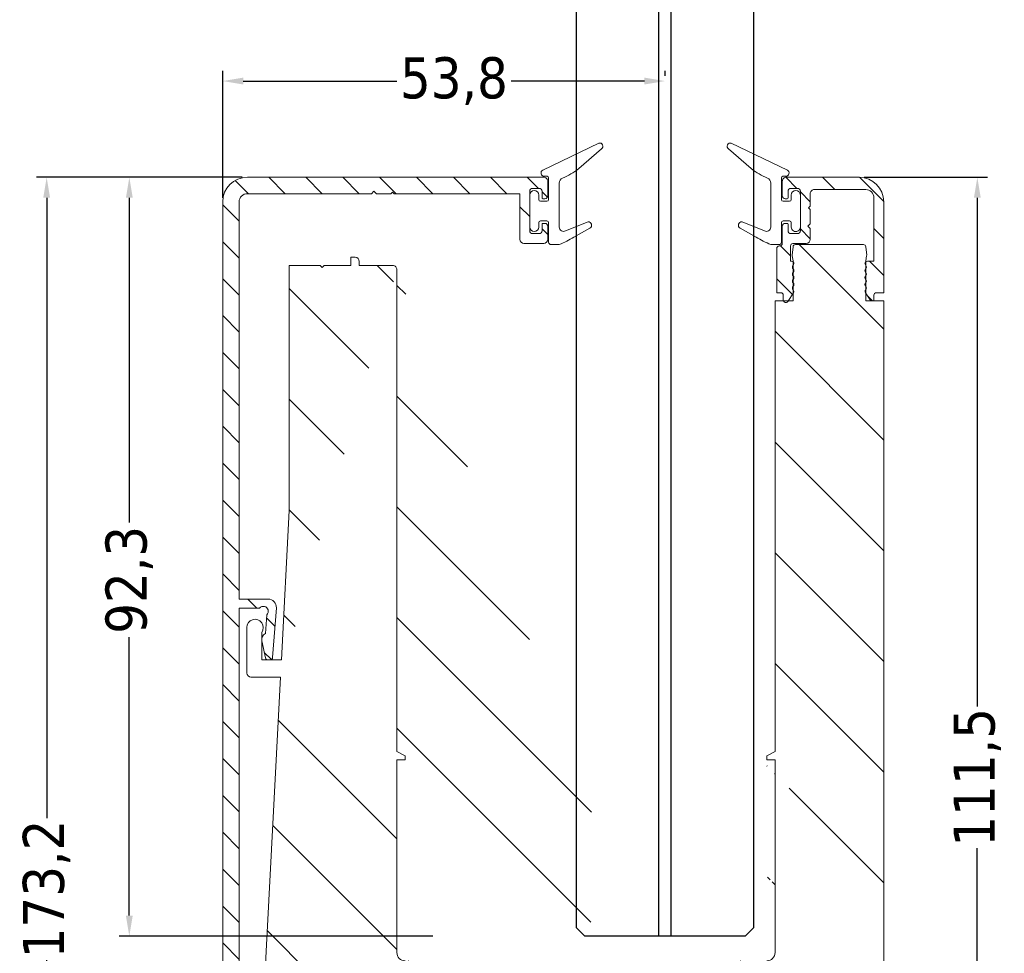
# Model space of a CAD drawing. Header units: millimetres. Extents: x -1769 to 4940, y 2360 to 9272.
import ezdxf

# ---------------------------------------------------------------- set-up
doc = ezdxf.new("R2010")
doc.units = ezdxf.units.MM
for name, color, linetype, lineweight in [('CARTER ESTERNO NINFA 166b PICCOLO', 8, 'Continuous', 13), ('CARTER INTERNO NINFA 166b', 8, 'Continuous', 9), ('GUARNIZIONI', 7, 'Continuous', 9), ('PROFILO NINFA 166', 8, 'Continuous', 9), ('QUOTE', 5, 'Continuous', 9)]:
    doc.layers.add(name, color=color, linetype=linetype, lineweight=lineweight)
doc.layers.add('VETRO', color=140, linetype='Continuous')
doc.styles.get("Standard").update_dxf_attribs({"font": 'TAHOMA.TTF'})
doc.dimstyles.new('Annotativa millimetri', dxfattribs={"dimscale": 0, "dimtxt": 5, "dimasz": 2.5, "dimexe": 1.25, "dimexo": 0.625, "dimtad": 1, "dimtoh": 1, "dimdec": 1, "dimtxsty": 'Standard', "dimcen": 2.5, "dimclrd": 5, "dimclre": 5, "dimclrt": 7, "dimadec": 0, "dimazin": 0, "dimtfac": 1, "dimtdec": 1, "dimtmove": 0, "dimatfit": 3, "dimfxl": 0, "dimarcsym": 0})

# ---------------------------------------------------------------- blocks, each defined once
blk = doc.blocks.new('*D478')
at = {"layer": 'Defpoints', "color": 0}
for p in [(-1638.99930574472, 9052.016060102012), (-1663.411737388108, 8878.806778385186), (-1640.99917564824, 8878.806778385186)]:
    blk.add_point(p, dxfattribs=at)
at = {"layer": 'QUOTE', "color": 5, "lineweight": -2}
for p, q in [((-1639.62430574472, 9052.016060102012), (-1664.661737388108, 9052.016060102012)), ((-1663.411737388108, 9049.516060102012), (-1663.411737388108, 8974.053919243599)), ((-1663.411737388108, 8881.306778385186), (-1663.411737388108, 8956.7689192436)), ((-1641.62417564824, 8878.806778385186), (-1664.661737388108, 8878.806778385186))]:
    blk.add_line(p, q, dxfattribs=at)
at = {"layer": 'QUOTE', "color": 5}
for points in [[(-1662.995070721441, 9049.516060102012), (-1663.828404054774, 9049.516060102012), (-1663.411737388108, 9052.016060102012)], [(-1663.828404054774, 8881.306778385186), (-1662.995070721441, 8881.306778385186), (-1663.411737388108, 8878.806778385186)]]:
    blk.add_solid(points, dxfattribs=at)
at = {"layer": 'QUOTE', "color": 7, "insert": (-1663.411737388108, 8965.411419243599), "char_height": 5, "attachment_point": 5, "rotation": 90}
blk.add_mtext('173,2', dxfattribs=at)
blk = doc.blocks.new('*D479')
at = {"layer": 'Defpoints', "color": 0}
for p in [(-1638.99930574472, 9052.016060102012), (-1653.357282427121, 8959.67741375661), (-1615.813020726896, 8959.67741375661)]:
    blk.add_point(p, dxfattribs=at)
at = {"layer": 'QUOTE', "color": 5, "lineweight": -2}
for p, q in [((-1639.62430574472, 9052.016060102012), (-1654.607282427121, 9052.016060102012)), ((-1653.357282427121, 9049.516060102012), (-1653.357282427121, 9010.017274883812)), ((-1653.357282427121, 8962.17741375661), (-1653.357282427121, 8996.037274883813)), ((-1616.438020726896, 8959.67741375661), (-1654.607282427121, 8959.67741375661))]:
    blk.add_line(p, q, dxfattribs=at)
at = {"layer": 'QUOTE', "color": 5}
for points in [[(-1652.940615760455, 9049.516060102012), (-1653.773949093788, 9049.516060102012), (-1653.357282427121, 9052.016060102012)], [(-1653.773949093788, 8962.17741375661), (-1652.940615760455, 8962.17741375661), (-1653.357282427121, 8959.67741375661)]]:
    blk.add_solid(points, dxfattribs=at)
at = {"layer": 'QUOTE', "color": 7, "insert": (-1653.357282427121, 9003.027274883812), "char_height": 5, "attachment_point": 5, "rotation": 90}
blk.add_mtext('92,3', dxfattribs=at)
blk = doc.blocks.new('*D480')
at = {"layer": 'Defpoints', "color": 0}
for p in [(-1564.586223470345, 9052.016066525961), (-1568.586012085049, 8940.490141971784), (-1550.210085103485, 8940.490141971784)]:
    blk.add_point(p, dxfattribs=at)
at = {"layer": 'QUOTE', "color": 5, "lineweight": -2}
for p, q in [((-1563.961223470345, 9052.016066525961), (-1548.960085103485, 9052.016066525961)), ((-1550.210085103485, 9049.516066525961), (-1550.210085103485, 8987.619366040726)), ((-1550.210085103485, 8942.990141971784), (-1550.210085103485, 8970.389366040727)), ((-1567.961012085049, 8940.490141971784), (-1548.960085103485, 8940.490141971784))]:
    blk.add_line(p, q, dxfattribs=at)
at = {"layer": 'QUOTE', "color": 5}
for points in [[(-1549.793418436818, 9049.516066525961), (-1550.626751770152, 9049.516066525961), (-1550.210085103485, 9052.016066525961)], [(-1550.626751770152, 8942.990141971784), (-1549.793418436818, 8942.990141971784), (-1550.210085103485, 8940.490141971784)]]:
    blk.add_solid(points, dxfattribs=at)
at = {"layer": 'QUOTE', "color": 7, "insert": (-1550.210085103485, 8979.004366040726), "char_height": 5, "attachment_point": 5, "rotation": 90}
blk.add_mtext('111,5', dxfattribs=at)
blk = doc.blocks.new('*D481')
at = {"layer": 'Defpoints', "color": 0}
for p in [(-1588.200112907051, 9063.721358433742), (-1588.200112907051, 9063.721358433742), (-1641.999297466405, 9048.869267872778)]:
    blk.add_point(p, dxfattribs=at)
at = {"layer": 'QUOTE', "color": 5, "lineweight": -2}
for p, q in [((-1641.999297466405, 9049.494267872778), (-1641.999297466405, 9064.971358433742)), ((-1588.200112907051, 9064.346358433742), (-1588.200112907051, 9064.971358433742)), ((-1639.499297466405, 9063.721358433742), (-1620.839481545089, 9063.721358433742)), ((-1590.700112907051, 9063.721358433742), (-1606.909481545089, 9063.721358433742))]:
    blk.add_line(p, q, dxfattribs=at)
at = {"layer": 'QUOTE', "color": 5}
for points in [[(-1639.499297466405, 9064.138025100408), (-1639.499297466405, 9063.304691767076), (-1641.999297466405, 9063.721358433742)], [(-1590.700112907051, 9063.304691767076), (-1590.700112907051, 9064.138025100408), (-1588.200112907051, 9063.721358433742)]]:
    blk.add_solid(points, dxfattribs=at)
at = {"layer": 'QUOTE', "color": 7, "insert": (-1613.874481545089, 9063.721358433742), "char_height": 5, "attachment_point": 5}
blk.add_mtext('53,8', dxfattribs=at)

msp = doc.modelspace()

# ---------------------------------------------------------------- hatches: boundary and pattern name
at = {"layer": 'CARTER ESTERNO NINFA 166b PICCOLO'}
h = msp.add_hatch(dxfattribs=at)
h.set_pattern_fill('ANSI31', color=256, angle=180, style=0)
h.set_pattern_definition([(135, (-2391.406047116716, 9672.331517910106), (2.245064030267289, 2.245064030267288), [])])
edge = h.paths.add_edge_path()
edge.add_line((-1570.737069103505, 9048.310578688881), (-1570.537069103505, 9048.11057868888))
edge.add_line((-1570.537069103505, 9048.11057868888), (-1570.537069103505, 9046.36057868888))
edge.add_line((-1570.537069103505, 9046.36057868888), (-1570.837069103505, 9046.060578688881))
edge.add_line((-1570.837069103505, 9046.060578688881), (-1570.537069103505, 9045.760578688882))
edge.add_line((-1570.537069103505, 9045.76057868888), (-1570.537069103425, 9044.455090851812))
edge.add_arc((-1571.037069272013, 9044.455091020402), 0.5000001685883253, 270.00001931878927, 359.9999806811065, ccw=False)
edge.add_line((-1571.037069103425, 9043.955090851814), (-1572.637082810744, 9043.955090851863))
edge.add_arc((-1572.637082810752, 9043.655090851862), 0.3000000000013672, 89.99999999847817, 179.9999641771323)
edge.add_line((-1572.937082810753, 9043.655091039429), (-1572.937083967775, 9041.804513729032))
edge.add_line((-1572.937083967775, 9041.804513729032), (-1572.82340914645, 9041.804513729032))
edge.add_arc((-1572.823409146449, 9041.50451372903), 0.3000000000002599, -6.799041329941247e-10, 90.00000000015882, ccw=False)
edge.add_line((-1572.523409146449, 9041.504513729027), (-1572.611277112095, 9041.292381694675))
edge.add_arc((-1572.399145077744, 9041.080249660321), 0.299999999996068, 134.9999999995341, 225.0000000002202)
edge.add_arc((-1572.823409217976, 9040.655985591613), 0.3000000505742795, -44.9999903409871, 44.99999034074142, ccw=False)
edge.add_arc((-1572.399145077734, 9040.231721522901), 0.30000000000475, 135.0000000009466, 224.999999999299)
edge.add_arc((-1572.823409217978, 9039.807457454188), 0.3000000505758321, -44.99999034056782, 44.99999034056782, ccw=False)
edge.add_arc((-1572.39914507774, 9039.383193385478), 0.2999999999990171, 135.0000000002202, 224.9999999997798)
edge.add_arc((-1572.823409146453, 9038.958929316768), 0.3000000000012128, -44.99999999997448, 44.99999999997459, ccw=False)
edge.add_arc((-1572.399145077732, 9038.534665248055), 0.3000000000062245, 135.0000000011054, 224.9999999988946)
edge.add_arc((-1572.823409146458, 9038.110401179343), 0.3000000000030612, -33.2359422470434, 44.99999999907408, ccw=False)
edge.add_line((-1572.572482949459, 9037.9459747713), (-1573.260350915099, 9036.896240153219))
edge.add_arc((-1573.51127711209, 9037.060666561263), 0.2999999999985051, 180.0000000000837, 326.76405775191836, ccw=False)
edge.add_line((-1573.811277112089, 9037.060666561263), (-1573.811277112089, 9037.661815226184))
edge.add_arc((-1574.111277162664, 9037.661815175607), 0.3000000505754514, 9.659304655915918e-06, 89.99630967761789)
edge.add_line((-1574.111257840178, 9037.96181522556), (-1574.611277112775, 9037.961864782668))
edge.add_line((-1574.611277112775, 9037.961864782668), (-1574.611277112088, 9043.355090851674))
edge.add_arc((-1574.31127711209, 9043.355090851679), 0.2999999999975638, 89.99999999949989, 180.0000000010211, ccw=False)
edge.add_line((-1574.311277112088, 9043.655090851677), (-1574.237082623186, 9043.655090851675))
edge.add_arc((-1574.237082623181, 9043.95509085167), 0.2999999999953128, 269.9999999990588, 359.9999641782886)
edge.add_line((-1573.937082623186, 9043.955090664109), (-1573.937081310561, 9046.0545498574))
edge.add_arc((-1573.587082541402, 9046.054549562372), 0.3499987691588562, 90.00004829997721, 179.9999517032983, ccw=False)
edge.add_line((-1573.587082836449, 9046.404548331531), (-1573.337084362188, 9046.404548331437))
edge.add_arc((-1573.337084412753, 9046.304548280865), 0.1000000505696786, 2.8975103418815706e-05, 89.9999710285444, ccw=False)
edge.add_line((-1573.237084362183, 9046.304548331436), (-1573.237084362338, 9045.505090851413))
edge.add_arc((-1572.887084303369, 9045.505090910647), 0.3500000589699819, 180.0000096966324, 269.9999903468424)
edge.add_line((-1572.887084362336, 9045.155090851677), (-1572.087069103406, 9045.155090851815))
edge.add_arc((-1572.087069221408, 9045.5050909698), 0.3500001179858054, 270.0000193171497, 359.9999806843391)
edge.add_line((-1571.737069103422, 9045.505090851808), (-1571.737069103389, 9050.305090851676))
edge.add_arc((-1572.08706928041, 9050.305090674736), 0.3500001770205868, 2.896548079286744e-05, 89.99997102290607)
edge.add_line((-1572.087069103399, 9050.655090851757), (-1572.887084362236, 9050.655090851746))
edge.add_arc((-1572.887084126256, 9050.305090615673), 0.3500002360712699, 90.00003863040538, 179.9999613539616)
edge.add_line((-1573.237084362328, 9050.305090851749), (-1573.237084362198, 9049.505633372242))
edge.add_arc((-1573.33708449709, 9049.505633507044), 0.1000001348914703, 270.0000772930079, 359.9999227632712, ccw=False)
edge.add_line((-1573.337084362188, 9049.405633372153), (-1573.587082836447, 9049.405633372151))
edge.add_arc((-1573.587082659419, 9049.755632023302), 0.3499986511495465, 180.0000289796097, 269.9999710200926, ccw=False)
edge.add_line((-1573.937081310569, 9049.755631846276), (-1573.937082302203, 9051.5160662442))
edge.add_arc((-1573.437082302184, 9051.516066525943), 0.5000000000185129, 90.00000000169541, 180.0000322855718, ccw=False)
edge.add_line((-1573.437082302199, 9052.016066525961), (-1564.586223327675, 9052.016066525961))
edge.add_arc((-1564.586223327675, 9049.016066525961), 3.000000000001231, 6.0822458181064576e-12, 89.99999999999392, ccw=False)
edge.add_line((-1561.586223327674, 9049.016066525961), (-1561.586223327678, 9037.96187304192))
edge.add_line((-1561.586223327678, 9037.96187304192), (-1562.486223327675, 9037.961815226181))
edge.add_arc((-1562.486223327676, 9037.661815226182), 0.3000000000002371, 89.99999999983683, 179.9999999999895)
edge.add_line((-1562.786223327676, 9037.661815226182), (-1562.786223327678, 9036.961873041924))
edge.add_line((-1562.786223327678, 9036.961873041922), (-1563.180157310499, 9036.961873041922))
edge.add_line((-1563.180157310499, 9036.961873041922), (-1563.825017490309, 9037.945974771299))
edge.add_arc((-1563.574091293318, 9038.110401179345), 0.2999999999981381, 134.999999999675, 213.2359422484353, ccw=False)
edge.add_arc((-1563.998355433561, 9038.534665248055), 0.3000000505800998, 315.0000096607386, 404.999990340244)
edge.add_arc((-1563.574091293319, 9038.958929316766), 0.2999999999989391, 134.9999999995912, 224.9999999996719, ccw=False)
edge.add_arc((-1563.99835536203, 9039.383193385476), 0.2999999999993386, 315.0000000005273, 404.999999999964)
edge.add_arc((-1563.574091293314, 9039.807457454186), 0.3000000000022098, 134.9999999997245, 224.9999999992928, ccw=False)
edge.add_arc((-1563.998355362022, 9040.231721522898), 0.2999999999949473, 314.9999999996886, 405.0000000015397)
edge.add_arc((-1563.57409129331, 9040.655985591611), 0.3000000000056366, 135.0000000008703, 224.9999999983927, ccw=False)
edge.add_arc((-1563.99835536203, 9041.080249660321), 0.2999999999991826, 315.0000000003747, 405.000000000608)
edge.add_line((-1563.786223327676, 9041.292381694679), (-1563.874091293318, 9041.50451372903))
edge.add_arc((-1563.574091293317, 9041.50451372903), 0.3000000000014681, 90.00000000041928, 179.9999999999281, ccw=False)
edge.add_line((-1563.574091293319, 9041.804513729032), (-1562.786223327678, 9041.804513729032))
edge.add_line((-1562.786223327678, 9041.804513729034), (-1562.786223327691, 9049.516066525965))
edge.add_arc((-1563.786223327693, 9049.516066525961), 1.000000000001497, 8.579228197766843e-11, 90.00000000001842)
edge.add_line((-1563.786223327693, 9050.516066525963), (-1570.037069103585, 9050.516066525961))
edge.add_arc((-1570.037069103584, 9050.01606652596), 0.5000000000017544, 90.00000000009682, 180.0000000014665)
edge.add_line((-1570.537069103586, 9050.016066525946), (-1570.537069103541, 9048.510578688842))
edge.add_line((-1570.537069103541, 9048.510578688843), (-1570.737069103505, 9048.310578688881))
at = {"layer": 'CARTER INTERNO NINFA 166b'}
h = msp.add_hatch(dxfattribs=at)
h.set_pattern_fill('ANSI31', color=256, angle=180, style=0)
h.set_pattern_definition([(135, (-2391.406047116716, 9672.331517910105), (2.245064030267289, 2.245064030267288), [])])
edge = h.paths.add_edge_path()
edge.add_arc((-1564.086224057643, 8879.306778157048), 0.4999999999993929, -90.00002614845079, 1.3108058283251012e-07, ccw=False)
edge.add_line((-1564.086224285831, 8878.80677815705), (-1565.086111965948, 8878.8067786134))
edge.add_arc((-1565.086111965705, 8879.306776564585), 0.4999979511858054, 179.9997732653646, 269.9999999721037, ccw=False)
edge.add_line((-1565.586109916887, 8879.30677854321), (-1565.586109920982, 8881.106752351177))
edge.add_line((-1565.586109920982, 8881.106752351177), (-1639.699288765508, 8881.106777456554))
edge.add_arc((-1639.699288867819, 8880.806777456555), 0.2999999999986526, 89.99998045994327, 179.9999999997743)
edge.add_line((-1639.999288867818, 8880.806777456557), (-1639.999288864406, 8879.306778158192))
edge.add_arc((-1640.499288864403, 8879.306778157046), 0.4999999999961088, -90.00002614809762, 1.3145688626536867e-07, ccw=False)
edge.add_line((-1640.499289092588, 8878.80677815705), (-1640.99917554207, 8878.806778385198))
edge.add_arc((-1640.999175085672, 8879.806778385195), 0.9999999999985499, 180.000041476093, 269.9999738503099, ccw=False)
edge.add_line((-1641.99917508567, 8879.8067776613), (-1641.999297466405, 9049.016057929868))
edge.add_arc((-1638.999295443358, 9049.016058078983), 3.000002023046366, 90.000196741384, 180.0000028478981, ccw=False)
edge.add_line((-1638.99930574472, 9052.016060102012), (-1602.957081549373, 9052.016147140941))
edge.add_arc((-1602.957081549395, 9051.516147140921), 0.5000000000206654, -3.2285950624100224e-05, 89.99999999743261, ccw=False)
edge.add_line((-1602.457081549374, 9051.516146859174), (-1602.457082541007, 9049.755712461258))
edge.add_arc((-1602.807081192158, 9049.755712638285), 0.3499986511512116, 270.00002896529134, 359.9999710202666, ccw=False)
edge.add_line((-1602.80708101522, 9049.405713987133), (-1603.057079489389, 9049.405713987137))
edge.add_arc((-1603.057079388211, 9049.505714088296), 0.1000001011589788, 180.0000579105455, 269.99994202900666, ccw=False)
edge.add_line((-1603.15707948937, 9049.505713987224), (-1603.15707948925, 9050.30517146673))
edge.add_arc((-1603.507079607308, 9050.30517134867), 0.3500001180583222, 1.93269364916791e-05, 89.99998070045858)
edge.add_line((-1603.507079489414, 9050.655171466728), (-1604.307094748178, 9050.655171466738))
edge.add_arc((-1604.307094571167, 9050.30517128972), 0.3500001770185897, 90.00002897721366, 179.9999710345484)
edge.add_line((-1604.657094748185, 9050.30517146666), (-1604.657094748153, 9045.50517146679))
edge.add_arc((-1604.307094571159, 9045.505171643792), 0.3500001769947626, 180.0000289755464, 269.9999709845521)
edge.add_line((-1604.307094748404, 9045.155171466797), (-1603.507079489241, 9045.155171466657))
edge.add_arc((-1603.507079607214, 9045.505171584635), 0.35000011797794, 270.0000193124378, 359.9999806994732)
edge.add_line((-1603.157079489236, 9045.505171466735), (-1603.157079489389, 9046.30462894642))
edge.add_arc((-1603.057079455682, 9046.304628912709), 0.1000000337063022, 90.0000193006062, 179.9999806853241, ccw=False)
edge.add_line((-1603.057079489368, 9046.404628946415), (-1602.807081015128, 9046.404628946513))
edge.add_arc((-1602.807081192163, 9046.054630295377), 0.3499986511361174, 2.896550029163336e-05, 89.99997101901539, ccw=False)
edge.add_line((-1602.457082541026, 9046.054630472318), (-1602.457081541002, 9044.455171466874))
edge.add_arc((-1602.957081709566, 9044.455171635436), 0.5000001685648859, 270.00001931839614, 359.99998068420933, ccw=False)
edge.add_line((-1602.957081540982, 9043.955171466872), (-1605.357094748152, 9043.955171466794))
edge.add_arc((-1605.357094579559, 9044.455171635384), 0.5000001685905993, 180.0000193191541, 269.9999806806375, ccw=False)
edge.add_line((-1605.857094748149, 9044.455171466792), (-1605.857094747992, 9050.016147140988))
edge.add_line((-1605.857094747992, 9050.016147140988), (-1621.153351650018, 9050.016106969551))
edge.add_line((-1621.153351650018, 9050.016106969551), (-1621.353197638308, 9050.216103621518))
edge.add_line((-1621.353197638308, 9050.216103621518), (-1621.553197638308, 9050.016103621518))
edge.add_line((-1621.553197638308, 9050.016103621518), (-1623.303197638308, 9050.016103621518))
edge.add_line((-1623.303197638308, 9050.016103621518), (-1623.603197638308, 9050.316103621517))
edge.add_line((-1623.603197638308, 9050.316103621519), (-1623.903399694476, 9050.016099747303))
edge.add_line((-1623.903399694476, 9050.016099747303), (-1638.999300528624, 9050.016060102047))
edge.add_arc((-1638.999297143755, 9049.016059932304), 1.000000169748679, 90.00019393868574, 179.9683385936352)
edge.add_line((-1639.999297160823, 9049.016612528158), (-1639.999250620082, 9000.693086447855))
edge.add_line((-1639.999250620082, 9000.693086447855), (-1636.471045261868, 9000.693086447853))
edge.add_arc((-1636.471045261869, 8999.69308644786), 0.9999999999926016, -4.240576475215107, 89.99999999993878, ccw=False)
edge.add_line((-1635.473782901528, 8999.619141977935), (-1635.922244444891, 8993.570903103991))
edge.add_arc((-1636.221423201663, 8993.59308649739), 0.300000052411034, 270.0000092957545, 355.7594142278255, ccw=False)
edge.add_line((-1636.221423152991, 8993.293086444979), (-1636.499904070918, 8993.293086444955))
edge.add_arc((-1636.499904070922, 8993.593086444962), 0.3000000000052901, 192.0684800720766, 270.0000000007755, ccw=False)
edge.add_line((-1636.793273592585, 8993.530362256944), (-1637.241607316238, 8995.627279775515))
edge.add_arc((-1636.459288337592, 8995.794544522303), 0.8000002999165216, 115.75944039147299, 192.068493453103, ccw=False)
edge.add_line((-1636.806963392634, 8996.515046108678), (-1636.63985796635, 8998.768736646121))
edge.add_arc((-1637.055514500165, 8999.201444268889), 0.6000052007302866, 313.8485794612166, 499.2521513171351)
edge.add_line((-1637.510072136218, 8999.593086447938), (-1639.999288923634, 8999.593086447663))
edge.add_line((-1639.999288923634, 8999.593086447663), (-1639.999280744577, 8918.769424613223))
edge.add_line((-1639.999280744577, 8918.769424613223), (-1636.471045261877, 8918.769424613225))
edge.add_arc((-1636.47104526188, 8917.769424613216), 1.000000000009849, -4.240576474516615, 89.99999999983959, ccw=False)
edge.add_line((-1635.473782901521, 8917.695480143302), (-1635.922244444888, 8911.647241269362))
edge.add_arc((-1636.221423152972, 8911.669424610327), 0.2999999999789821, 269.99999999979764, 355.75942352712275, ccw=False)
edge.add_line((-1636.221423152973, 8911.369424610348), (-1636.499904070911, 8911.369424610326))
edge.add_arc((-1636.499903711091, 8911.669425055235), 0.3000004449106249, 192.0685487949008, 269.9999312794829, ccw=False)
edge.add_line((-1636.793273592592, 8911.606700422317), (-1637.241607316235, 8913.703617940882))
edge.add_arc((-1636.459288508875, 8913.870882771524), 0.8000001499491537, 115.75943195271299, 192.068501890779, ccw=False)
edge.add_line((-1636.806963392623, 8914.591384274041), (-1636.639857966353, 8916.845074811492))
edge.add_arc((-1637.055514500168, 8917.277782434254), 0.6000052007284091, 313.8485794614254, 499.2521513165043)
edge.add_line((-1637.510072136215, 8917.669424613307), (-1639.999288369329, 8917.669424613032))
edge.add_line((-1639.999288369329, 8917.669424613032), (-1639.999284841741, 8884.062287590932))
edge.add_arc((-1639.699284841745, 8884.062287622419), 0.2999999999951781, 180.0000060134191, 269.5000000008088)
edge.add_line((-1639.701902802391, 8883.762299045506), (-1563.883606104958, 8883.105006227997))
edge.add_arc((-1563.886224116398, 8882.80501760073), 0.3000000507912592, 9.61711788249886e-06, 89.49999038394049, ccw=False)
edge.add_line((-1563.586224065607, 8882.805017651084), (-1563.586224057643, 8879.306778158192))
at = {"layer": 'PROFILO NINFA 166'}
h = msp.add_hatch(dxfattribs=at)
h.set_pattern_fill('ANSI31', color=256, scale=3, angle=180, style=0)
h.set_pattern_definition([(135, (-1936.230747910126, 10499.24774833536), (6.735192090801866, 6.735192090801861), [])])
edge = h.paths.add_edge_path()
edge.add_line((-1563.786223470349, 9036.961873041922), (-1561.586223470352, 9036.961873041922))
edge.add_line((-1563.786223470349, 9041.802687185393), (-1563.786223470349, 9036.961873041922))
edge.add_line((-1563.781665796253, 9041.854781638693), (-1563.786223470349, 9041.802687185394))
edge.add_line((-1563.673078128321, 9042.470612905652), (-1563.781665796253, 9041.854781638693))
edge.add_line((-1563.670023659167, 9042.552701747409), (-1563.673078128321, 9042.470612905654))
edge.add_line((-1563.770567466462, 9043.558766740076), (-1563.670023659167, 9042.552701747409))
edge.add_arc((-1564.069080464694, 9043.528934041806), 0.2999999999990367, 5.70705813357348, 90.00000000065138)
edge.add_line((-1572.328420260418, 9043.828934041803), (-1564.069080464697, 9043.828934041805))
edge.add_arc((-1572.328420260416, 9043.528934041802), 0.3000000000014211, 90.00000000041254, 174.2929418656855)
edge.add_line((-1572.727477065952, 9042.552701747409), (-1572.62693325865, 9043.558766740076))
edge.add_line((-1572.724422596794, 9042.470612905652), (-1572.727477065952, 9042.552701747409))
edge.add_line((-1572.615834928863, 9041.854781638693), (-1572.724422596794, 9042.470612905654))
edge.add_line((-1572.611277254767, 9041.802687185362), (-1572.615834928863, 9041.854781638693))
edge.add_line((-1572.611277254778, 9036.961873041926), (-1572.611277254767, 9041.802687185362))
edge.add_line((-1574.81127725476, 9036.96187304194), (-1572.611277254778, 9036.961873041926))
edge.add_line((-1583.313061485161, 8954.677413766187), (-1583.313061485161, 8956.677413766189))
edge.add_line((-1568.586012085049, 8950.490141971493), (-1568.586012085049, 8947.740267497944))
edge.add_arc((-1569.586012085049, 8949.12873818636), 1.689206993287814, 53.70138050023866, 126.2986194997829)
edge.add_line((-1570.586012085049, 8950.490141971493), (-1570.586012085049, 8952.49026749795))
edge.add_line((-1570.586012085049, 8952.490267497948), (-1573.086012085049, 8952.490267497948))
edge.add_line((-1573.086012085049, 8952.490267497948), (-1573.086012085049, 8948.717387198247))
edge.add_arc((-1577.346428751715, 8948.717383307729), 4.260416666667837, 5.232455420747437e-05, 40.06798704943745)
edge.add_line((-1577.424297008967, 8951.45979708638), (-1574.086012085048, 8951.45979708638))
edge.add_line((-1577.424297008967, 8951.45979708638), (-1575.656252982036, 8952.902658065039))
edge.add_line((-1575.812990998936, 8981.629239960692), (-1574.812975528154, 8982.129247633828))
edge.add_line((-1575.812990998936, 8981.129239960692), (-1575.812990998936, 8981.629239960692))
edge.add_line((-1574.812992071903, 8981.129249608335), (-1575.812990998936, 8981.129239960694))
edge.add_line((-1574.813061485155, 8957.677410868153), (-1574.812992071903, 8981.129249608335))
edge.add_arc((-1575.813061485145, 8957.677413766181), 0.9999999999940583, 269.9999999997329, 359.9998339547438)
edge.add_arc((-1576.288513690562, 8953.677413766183), 1.000000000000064, 309.2171111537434, 449.9999999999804)
edge.add_line((-1568.586012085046, 8947.740267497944), (-1561.586223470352, 8947.740267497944))
edge.add_line((-1583.313061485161, 8956.677413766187), (-1575.81306148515, 8956.677413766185))
edge.add_line((-1576.288513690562, 8954.677413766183), (-1583.313061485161, 8954.677413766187))
edge.add_line((-1561.586223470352, 9036.961873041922), (-1561.586223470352, 8947.740267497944))
edge.add_line((-1574.812975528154, 8982.12924763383), (-1574.81127725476, 9036.96187304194))
h = msp.add_hatch(dxfattribs=at)
h.set_pattern_fill('ANSI31', color=256, scale=3, angle=180, style=0)
h.set_pattern_definition([(135, (-1936.230747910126, 10499.24774833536), (6.735192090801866, 6.735192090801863), [])])
edge = h.paths.add_edge_path()
edge.add_line((-1633.89536397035, 9041.273475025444), (-1630.14536474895, 9041.273476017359))
edge.add_line((-1633.89536397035, 9011.4923825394), (-1633.89536397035, 9041.273475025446))
edge.add_line((-1633.896046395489, 9011.466268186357), (-1633.89536397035, 9011.4923825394))
edge.add_line((-1634.846505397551, 8993.293086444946), (-1633.896046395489, 9011.466268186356))
edge.add_line((-1637.259288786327, 8993.293086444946), (-1634.846505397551, 8993.293086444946))
edge.add_line((-1637.259288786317, 8996.632800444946), (-1637.259288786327, 8993.293086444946))
edge.add_arc((-1638.059288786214, 8997.232800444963), 0.9999999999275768, -36.86989765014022, 180.0000000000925, ccw=False)
edge.add_line((-1639.059288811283, 8991.690291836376), (-1639.059288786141, 8997.232800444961))
edge.add_arc((-1638.559288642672, 8991.690292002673), 0.500000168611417, 180.0000190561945, 269.9999806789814, ccw=False)
edge.add_line((-1634.956481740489, 8991.190291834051), (-1638.55928881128, 8991.19029183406))
edge.add_arc((-1621.312987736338, 9040.773479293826), 0.4999999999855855, 1.4266222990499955e-05, 90.0000224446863, ccw=False)
edge.add_line((-1625.395363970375, 9041.273476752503), (-1621.312987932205, 9041.27347929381))
edge.add_line((-1625.395363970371, 9041.773476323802), (-1625.395363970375, 9041.273476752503))
edge.add_arc((-1625.895363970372, 9041.7734763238), 0.5000000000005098, 1.6257217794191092e-10, 89.99999999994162, ccw=False)
edge.add_line((-1626.395363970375, 9042.273476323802), (-1625.895363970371, 9042.2734763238))
edge.add_line((-1626.395363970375, 9041.273477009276), (-1626.395363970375, 9042.273476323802))
edge.add_line((-1629.645363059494, 9041.273476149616), (-1626.395363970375, 9041.273477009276))
edge.add_line((-1629.89536397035, 9041.023475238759), (-1629.645363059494, 9041.273476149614))
edge.add_line((-1630.14536474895, 9041.273476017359), (-1629.89536397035, 9041.023475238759))
edge.add_arc((-1613.618836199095, 8946.677415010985), 1.00000124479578, 210.9588446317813, 269.9999596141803, ccw=False)
edge.add_line((-1618.675551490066, 8953.162992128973), (-1614.476374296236, 8946.162992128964))
edge.add_arc((-1617.818014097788, 8953.677413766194), 0.9999999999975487, 89.99999999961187, 210.9588042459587, ccw=False)
edge.add_line((-1612.299450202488, 8954.677413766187), (-1617.818014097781, 8954.677413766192))
edge.add_line((-1612.299450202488, 8956.677413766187), (-1612.299450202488, 8954.677413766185))
edge.add_line((-1619.812966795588, 8956.677413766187), (-1612.299450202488, 8956.677413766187))
edge.add_arc((-1619.812966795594, 8957.677413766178), 0.9999999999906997, 180.0000166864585, 270.0000000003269, ccw=False)
edge.add_line((-1620.812973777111, 8981.129239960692), (-1620.812966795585, 8957.677413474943))
edge.add_line((-1619.812974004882, 8981.129239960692), (-1620.812973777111, 8981.129239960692))
edge.add_line((-1619.812974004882, 8981.629239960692), (-1619.812974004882, 8981.129239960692))
edge.add_line((-1620.812974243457, 8982.129240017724), (-1619.812974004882, 8981.629239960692))
edge.add_line((-1637.259288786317, 8914.70913861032), (-1637.259288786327, 8911.369424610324))
edge.add_arc((-1638.059288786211, 8915.309138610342), 0.9999999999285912, -36.86989765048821, 180.0000000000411, ccw=False)
edge.add_line((-1639.05928881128, 8909.766630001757), (-1639.059288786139, 8915.30913861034))
edge.add_arc((-1638.559288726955, 8909.766630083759), 0.5000000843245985, 180.0000093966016, 269.9999903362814, ccw=False)
edge.add_arc((-1629.146219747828, 8911.869424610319), 0.4999999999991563, -89.99999999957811, 34.52385866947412, ccw=False)
edge.add_line((-1627.70264562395, 8909.003774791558), (-1627.944752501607, 8909.266629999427))
edge.add_arc((-1627.481983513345, 8909.207019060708), 0.2999999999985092, 222.6471037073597, 312.6471037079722, ccw=False)
edge.add_line((-1626.984523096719, 8909.257349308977), (-1627.278739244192, 8908.986356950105))
edge.add_arc((-1626.781278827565, 8909.036687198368), 0.3000000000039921, 42.64710370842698, 132.6471037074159, ccw=False)
edge.add_line((-1624.392677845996, 8906.886202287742), (-1626.56061671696, 8909.239931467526))
edge.add_line((-1624.03942252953, 8906.871687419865), (-1624.392677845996, 8906.886202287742))
edge.add_line((-1624.053937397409, 8906.518432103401), (-1624.03942252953, 8906.871687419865))
edge.add_line((-1621.88599852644, 8904.16470292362), (-1624.053937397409, 8906.5184321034))
edge.add_arc((-1622.106660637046, 8903.961458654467), 0.3000000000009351, -47.35289629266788, 42.647103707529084, ccw=False)
edge.add_line((-1622.197632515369, 8903.46980418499), (-1621.903416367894, 8903.74079654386))
edge.add_arc((-1621.994388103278, 8903.249142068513), 0.3000001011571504, 132.6471230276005, 222.6470843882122, ccw=False)
edge.add_line((-1622.079554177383, 8902.898789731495), (-1622.21505035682, 8903.045897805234))
edge.add_arc((-1621.711783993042, 8903.23753018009), 0.5000000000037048, 222.6471037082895, 312.64710370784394, ccw=False)
edge.add_line((-1620.93241273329, 8903.275609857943), (-1621.373043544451, 8902.869759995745))
edge.add_line((-1637.259288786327, 8911.369424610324), (-1629.146219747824, 8911.369424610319))
edge.add_line((-1627.944752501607, 8909.266629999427), (-1638.559288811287, 8909.266629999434))
edge.add_arc((-1587.539715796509, 8940.490280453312), 50.00004515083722, 177.0061709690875, 214.523841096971, ccw=False)
edge.add_line((-1613.618836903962, 8945.677413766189), (-1586.696189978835, 8945.677413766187))
edge.add_arc((-1587.539749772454, 8940.490294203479), 50.00002670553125, 228.0984337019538, 269.9999863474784, ccw=False)
edge.add_line((-1637.471519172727, 8943.101702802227), (-1634.956481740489, 8991.190291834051))
edge.add_line((-1620.812987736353, 9040.773479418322), (-1620.812974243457, 8982.129240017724))
edge.add_line((-1561.586223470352, 8933.240267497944), (-1561.586223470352, 8890.490267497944))
edge.add_line((-1577.043006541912, 8890.490267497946), (-1587.539761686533, 8890.490267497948))
edge.add_line((-1576.793006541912, 8890.740267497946), (-1577.043006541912, 8890.490267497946))
edge.add_line((-1576.543006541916, 8890.490267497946), (-1576.793006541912, 8890.740267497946))
edge.add_line((-1561.586223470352, 8890.490267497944), (-1576.543006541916, 8890.490267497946))
edge.add_line((-1568.586012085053, 8933.240267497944), (-1561.586223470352, 8933.240267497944))
edge.add_arc((-1569.586012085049, 8931.851545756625), 1.689206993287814, 233.7013805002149, 306.2986194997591)
edge.add_line((-1568.586012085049, 8930.490141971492), (-1568.586012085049, 8933.240267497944))
edge.add_line((-1573.086012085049, 8932.262896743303), (-1573.086012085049, 8928.490267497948))
edge.add_line((-1573.086012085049, 8928.490267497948), (-1570.586012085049, 8928.490267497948))
edge.add_line((-1570.586012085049, 8928.490267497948), (-1570.586012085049, 8930.490141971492))
edge.add_arc((-1577.346428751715, 8932.262900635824), 4.260416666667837, 319.93201295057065, 359.9999476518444, ccw=False)
edge.add_line((-1574.086012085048, 8929.520486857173), (-1584.086012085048, 8929.520486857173))
edge.add_arc((-1580.82559541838, 8932.262900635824), 4.260416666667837, 179.9999999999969, 220.0679870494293, ccw=False)
edge.add_line((-1585.086012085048, 8932.262899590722), (-1585.086012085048, 8934.490141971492))
edge.add_line((-1585.883461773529, 8934.490141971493), (-1585.086012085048, 8934.490141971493))
edge.add_line((-1585.883461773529, 8934.490141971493), (-1586.883461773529, 8935.490141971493))
edge.add_line((-1586.883461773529, 8935.490141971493), (-1586.883461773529, 8945.490141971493))
edge.add_line((-1586.883461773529, 8945.490141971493), (-1586.696189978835, 8945.677413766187))

# ---------------------------------------------------------------- linework, layer by layer
at = {"layer": 'CARTER ESTERNO NINFA 166b PICCOLO'}
msp.add_lwpolyline([(-1570.737069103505, 9048.310578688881), (-1570.537069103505, 9048.11057868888), (-1570.537069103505, 9046.36057868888), (-1570.837069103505, 9046.060578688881), (-1570.537069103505, 9045.76057868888), (-1570.537069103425, 9044.455090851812, -0.4142133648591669), (-1571.037069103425, 9043.955090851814), (-1572.637082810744, 9043.955090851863, 0.4142133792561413), (-1572.937082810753, 9043.655091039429), (-1572.937083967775, 9041.804513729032), (-1572.82340914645, 9041.804513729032, -0.4142135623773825), (-1572.523409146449, 9041.504513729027), (-1572.611277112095, 9041.292381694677, 0.4142135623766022), (-1572.611277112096, 9040.868117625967, -0.4142134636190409), (-1572.611277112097, 9040.443853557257, 0.4142135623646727), (-1572.611277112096, 9040.019589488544, -0.4142134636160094), (-1572.611277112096, 9039.595325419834, 0.4142135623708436), (-1572.611277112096, 9039.171061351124, -0.4142135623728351), (-1572.611277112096, 9038.74679728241, 0.4142135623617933), (-1572.611277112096, 9038.322533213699, -0.3552775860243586), (-1572.572482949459, 9037.9459747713), (-1573.260350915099, 9036.896240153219, -0.745133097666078), (-1573.811277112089, 9037.060666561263), (-1573.811277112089, 9037.661815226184, 0.4141946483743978), (-1574.111257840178, 9037.96181522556), (-1574.611277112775, 9037.961864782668), (-1574.611277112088, 9043.355090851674, -0.4142135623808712), (-1574.311277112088, 9043.655090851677), (-1574.237082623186, 9043.655090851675, 0.4142133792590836), (-1573.937082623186, 9043.955090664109), (-1573.937081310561, 9046.0545498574, -0.4142130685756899), (-1573.587082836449, 9046.404548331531), (-1573.337084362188, 9046.404548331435, -0.4142132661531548), (-1573.237084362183, 9046.304548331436), (-1573.237084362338, 9045.505090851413, 0.4142134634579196), (-1572.887084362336, 9045.155090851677), (-1572.087069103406, 9045.155090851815, 0.4142133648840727), (-1571.737069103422, 9045.505090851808), (-1571.737069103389, 9050.305090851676, 0.4142132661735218), (-1572.087069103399, 9050.655090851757), (-1572.887084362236, 9050.655090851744, 0.4142131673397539), (-1573.237084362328, 9050.305090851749), (-1573.237084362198, 9049.50563337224, -0.4142127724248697), (-1573.337084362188, 9049.405633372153), (-1573.587082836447, 9049.405633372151, -0.4142132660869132), (-1573.937081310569, 9049.755631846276), (-1573.937082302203, 9051.516066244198, -0.4142137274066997), (-1573.437082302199, 9052.016066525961), (-1564.586223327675, 9052.016066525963, -0.4142135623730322), (-1561.586223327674, 9049.016066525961), (-1561.586223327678, 9037.96187304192), (-1562.486223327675, 9037.961815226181, 0.4142135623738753), (-1562.786223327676, 9037.661815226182), (-1562.786223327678, 9036.961873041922), (-1563.180157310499, 9036.961873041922), (-1563.825017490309, 9037.945974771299, -0.3552775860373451), (-1563.786223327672, 9038.3225332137, 0.4142134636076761), (-1563.786223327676, 9038.746797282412, -0.4142135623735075), (-1563.786223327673, 9039.171061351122, 0.4142135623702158), (-1563.786223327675, 9039.595325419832, -0.4142135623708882), (-1563.786223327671, 9040.019589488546, 0.4142135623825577), (-1563.786223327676, 9040.443853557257, -0.4142135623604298), (-1563.786223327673, 9040.868117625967, 0.4142135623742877), (-1563.786223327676, 9041.292381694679), (-1563.874091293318, 9041.50451372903, -0.4142135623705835), (-1563.574091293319, 9041.804513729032), (-1562.786223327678, 9041.804513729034), (-1562.786223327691, 9049.516066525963, 0.4142135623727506), (-1563.786223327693, 9050.516066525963), (-1570.037069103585, 9050.516066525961, 0.4142135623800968), (-1570.537069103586, 9050.016066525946), (-1570.537069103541, 9048.510578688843)], format="xyb", close=True, dxfattribs=at)
at = {"layer": 'CARTER INTERNO NINFA 166b'}
msp.add_lwpolyline([(-1641.99917508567, 8879.8067776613), (-1641.999297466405, 9049.016057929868, -0.4142125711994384), (-1638.99930574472, 9052.016060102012), (-1602.957081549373, 9052.016147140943, -0.4142137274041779), (-1602.457081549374, 9051.516146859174), (-1602.457082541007, 9049.755712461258, -0.4142132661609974), (-1602.80708101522, 9049.405713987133), (-1603.057079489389, 9049.405713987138, -0.4142129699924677), (-1603.15707948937, 9049.505713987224), (-1603.15707948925, 9050.30517146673, 0.4142133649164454), (-1603.507079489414, 9050.655171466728), (-1604.307094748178, 9050.655171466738, 0.4142132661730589), (-1604.657094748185, 9050.30517146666), (-1604.657094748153, 9045.50517146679, 0.4142132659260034), (-1604.307094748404, 9045.155171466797), (-1603.507079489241, 9045.155171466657, 0.4142133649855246), (-1603.157079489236, 9045.505171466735), (-1603.157079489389, 9046.30462894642, -0.4142133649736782), (-1603.057079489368, 9046.404628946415), (-1602.807081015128, 9046.404628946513, -0.4142132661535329), (-1602.457082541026, 9046.054630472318), (-1602.457081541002, 9044.455171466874, -0.414213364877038), (-1602.957081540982, 9043.955171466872), (-1605.357094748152, 9043.955171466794, -0.4142133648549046), (-1605.857094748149, 9044.455171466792), (-1605.857094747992, 9050.016147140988), (-1621.153351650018, 9050.016106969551), (-1621.353197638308, 9050.216103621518), (-1621.553197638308, 9050.016103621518), (-1623.303197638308, 9050.016103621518), (-1623.603197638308, 9050.316103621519), (-1623.903399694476, 9050.016099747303), (-1638.999300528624, 9050.016060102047, 0.4140507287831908), (-1639.999297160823, 9049.016612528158), (-1639.999250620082, 9000.693086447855), (-1636.471045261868, 9000.693086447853, -0.4360611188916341), (-1635.473782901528, 8999.619141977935), (-1635.922244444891, 8993.570903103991, -0.3926982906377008), (-1636.221423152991, 8993.293086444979), (-1636.499904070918, 8993.293086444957, -0.3537823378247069), (-1636.793273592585, 8993.530362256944), (-1637.241607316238, 8995.627279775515, -0.3458366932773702), (-1636.806963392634, 8996.515046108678), (-1636.63985796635, 8998.768736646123, 1.048302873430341), (-1637.510072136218, 8999.593086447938), (-1639.999288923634, 8999.593086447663), (-1639.999280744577, 8918.769424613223)], format="xyb", dxfattribs=at)
at = {"layer": 'GUARNIZIONI'}
for points in [[(-1603.557094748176, 9045.955171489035, -0.9999999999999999), (-1604.657094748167, 9045.955171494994), (-1604.657094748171, 9049.855171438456, -0.9999999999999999), (-1603.557094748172, 9049.855171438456), (-1603.557094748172, 9049.306680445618, 0.4142135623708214), (-1603.357094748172, 9049.106680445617), (-1602.557094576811, 9049.106680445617, 0.4142134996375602), (-1602.357094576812, 9049.306680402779), (-1602.357093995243, 9051.951889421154, 0.3686462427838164), (-1602.525617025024, 9052.149396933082), (-1602.87403111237, 9052.140417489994, -0.7864553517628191), (-1603.076685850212, 9052.891000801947), (-1596.253991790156, 9056.151914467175, -0.8973686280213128), (-1595.930095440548, 9055.464867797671), (-1598.69466936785, 9053.071097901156, -0.07443673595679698), (-1600.665691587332, 9051.91606645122, 0.3334652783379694), (-1601.057115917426, 9051.295770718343), (-1601.057093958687, 9046.00047449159), (-1601.057093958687, 9045.938607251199, 0.544747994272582), (-1600.298260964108, 9045.478741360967), (-1597.564559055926, 9046.589753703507, -0.8065276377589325), (-1597.33214023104, 9045.830662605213), (-1599.284874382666, 9044.725427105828, -0.03447302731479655), (-1601.057094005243, 9043.819813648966), (-1602.057093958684, 9043.81981358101, -0.4142135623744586), (-1602.357093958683, 9044.119813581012), (-1602.357094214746, 9045.11981358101), (-1602.357094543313, 9046.50294692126, 0.4142134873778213), (-1602.557094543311, 9046.702946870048), (-1603.357094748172, 9046.702946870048, 0.4142135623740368), (-1603.557094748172, 9046.502946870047), (-1603.557094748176, 9045.955171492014)], [(-1572.838796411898, 9045.955171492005, 0.9999999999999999), (-1571.738796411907, 9045.955171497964), (-1571.738796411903, 9049.855171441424, 0.9999999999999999), (-1572.838796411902, 9049.855171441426), (-1572.838796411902, 9049.306680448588, -0.4142135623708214), (-1573.038796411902, 9049.106680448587), (-1573.838796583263, 9049.106680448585, -0.4142134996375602), (-1574.038796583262, 9049.306680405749), (-1574.038797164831, 9051.951889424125, -0.3686462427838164), (-1573.87027413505, 9052.149396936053), (-1573.521860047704, 9052.140417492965, 0.7864553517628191), (-1573.319205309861, 9052.891000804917), (-1580.141899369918, 9056.151914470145, 0.8973686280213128), (-1580.465795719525, 9055.464867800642), (-1577.701221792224, 9053.071097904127, 0.07443673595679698), (-1575.730199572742, 9051.916066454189, -0.3334652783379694), (-1575.338775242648, 9051.295770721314), (-1575.338797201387, 9046.00047449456), (-1575.338797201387, 9045.938607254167, -0.544747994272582), (-1576.097630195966, 9045.478741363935), (-1578.831332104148, 9046.589753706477, 0.8065276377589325), (-1579.063750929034, 9045.830662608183), (-1577.111016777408, 9044.725427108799, 0.03447302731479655), (-1575.338797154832, 9043.819813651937), (-1574.33879720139, 9043.819813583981, 0.4142135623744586), (-1574.038797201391, 9044.119813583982), (-1574.038796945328, 9045.11981358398), (-1574.03879661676, 9046.502946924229, -0.4142134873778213), (-1573.838796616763, 9046.702946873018), (-1573.038796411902, 9046.702946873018, -0.4142135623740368), (-1572.838796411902, 9046.502946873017), (-1572.838796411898, 9045.955171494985)]]:
    msp.add_lwpolyline(points, format="xyb", dxfattribs=at)
at = {"layer": 'PROFILO NINFA 166'}
for points in [[(-1575.81306148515, 8956.677413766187, 0.414212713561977), (-1574.813061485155, 8957.677410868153), (-1574.812992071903, 8981.129249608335), (-1575.812990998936, 8981.129239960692), (-1575.812990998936, 8981.629239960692), (-1574.812975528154, 8982.12924763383), (-1574.81127725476, 9036.96187304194), (-1572.611277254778, 9036.961873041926), (-1572.611277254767, 9041.802687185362), (-1572.615834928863, 9041.854781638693), (-1572.724422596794, 9042.470612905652), (-1572.727477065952, 9042.552701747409), (-1572.62693325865, 9043.558766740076, -0.3853313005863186), (-1572.328420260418, 9043.828934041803), (-1564.069080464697, 9043.828934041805, -0.3853313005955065), (-1563.770567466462, 9043.558766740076), (-1563.670023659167, 9042.552701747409), (-1563.673078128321, 9042.470612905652), (-1563.781665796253, 9041.854781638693), (-1563.786223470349, 9041.802687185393), (-1563.786223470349, 9036.961873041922), (-1561.586223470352, 9036.961873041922), (-1561.586223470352, 8890.490267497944)], [(-1637.471519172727, 8943.101702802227), (-1634.956481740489, 8991.190291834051), (-1638.55928881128, 8991.190291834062, -0.4142133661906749), (-1639.059288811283, 8991.690291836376), (-1639.059288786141, 8997.232800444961, -1.387425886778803), (-1637.259288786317, 8996.632800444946), (-1637.259288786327, 8993.293086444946), (-1634.846505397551, 8993.293086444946), (-1633.896046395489, 9011.466268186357), (-1633.89536397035, 9011.4923825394), (-1633.89536397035, 9041.273475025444), (-1630.14536474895, 9041.273476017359), (-1629.89536397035, 9041.023475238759), (-1629.645363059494, 9041.273476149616), (-1626.395363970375, 9041.273477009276), (-1626.395363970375, 9042.273476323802), (-1625.895363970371, 9042.2734763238, -0.4142135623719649), (-1625.395363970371, 9041.773476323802), (-1625.395363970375, 9041.273476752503), (-1621.312987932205, 9041.273479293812, -0.4142136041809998), (-1620.812987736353, 9040.773479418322), (-1620.812974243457, 8982.129240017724), (-1619.812974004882, 8981.629239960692), (-1619.812974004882, 8981.129239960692), (-1620.812973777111, 8981.129239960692), (-1620.812966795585, 8957.677413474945, 0.4142134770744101), (-1619.812966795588, 8956.677413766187)]]:
    msp.add_lwpolyline(points, format="xyb", dxfattribs=at)
at = {"layer": 'VETRO'}
for p, q in [((-1588.942840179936, 8959.68802683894), (-1588.942840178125, 9183.34288385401)), ((-1587.457385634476, 8959.688026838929), (-1587.457385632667, 9183.34288385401))]:
    msp.add_line(p, q, dxfattribs=at)
msp.add_lwpolyline([(-1577.44011290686, 9183.34288385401), (-1577.440112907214, 8960.688026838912), (-1578.440112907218, 8959.688026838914), (-1597.960112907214, 8959.688026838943), (-1598.960112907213, 8960.688026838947), (-1598.960112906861, 9183.34288385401)], dxfattribs=at)

# ---------------------------------------------------------------- dimensions: what is measured, and where the dimension line sits
at = {"layer": 'QUOTE'}
for base, p1, p2, angle, picture, middle in [((-1588.200112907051, 9063.721358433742), (-1641.999297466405, 9048.869267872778), (-1588.200112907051, 9063.721358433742), 180, '*D481', (-1613.874481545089, 9063.721358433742)), ((-1653.357282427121, 8959.67741375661), (-1638.99930574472, 9052.016060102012), (-1615.813020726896, 8959.67741375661), 89.99999999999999, '*D479', (-1653.357282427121, 9003.027274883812)), ((-1550.210085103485, 8940.490141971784), (-1564.586223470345, 9052.016066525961), (-1568.586012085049, 8940.490141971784), 89.99999999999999, '*D480', (-1550.210085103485, 8979.004366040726))]:
    dim = msp.add_linear_dim(base=base, p1=p1, p2=p2, angle=angle, dimstyle='Annotativa millimetri', override={"dimscale": 1, "dimtad": 0, "dimlfac": 1, "dimtxsty": 'Standard', "dimsah": 1, "dimtolj": 0}, dxfattribs=at)
    dim.commit()
    dim.dimension.update_dxf_attribs({"geometry": picture, "text_midpoint": middle, "dimtype": 160})
dim = msp.add_linear_dim(base=(-1663.411737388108, 8878.806778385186), p1=(-1638.99930574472, 9052.016060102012), p2=(-1640.99917564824, 8878.806778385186), angle=89.99999999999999, dimstyle='Annotativa millimetri', override={"dimscale": 1, "dimtad": 0, "dimlfac": 1, "dimtxsty": 'Standard', "dimsah": 1, "dimtolj": 0}, dxfattribs=at)
dim.commit()
dim.dimension.update_dxf_attribs({"geometry": '*D478', "text_midpoint": (-1663.411737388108, 8965.411419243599)})

doc.saveas('drawing.dxf')
